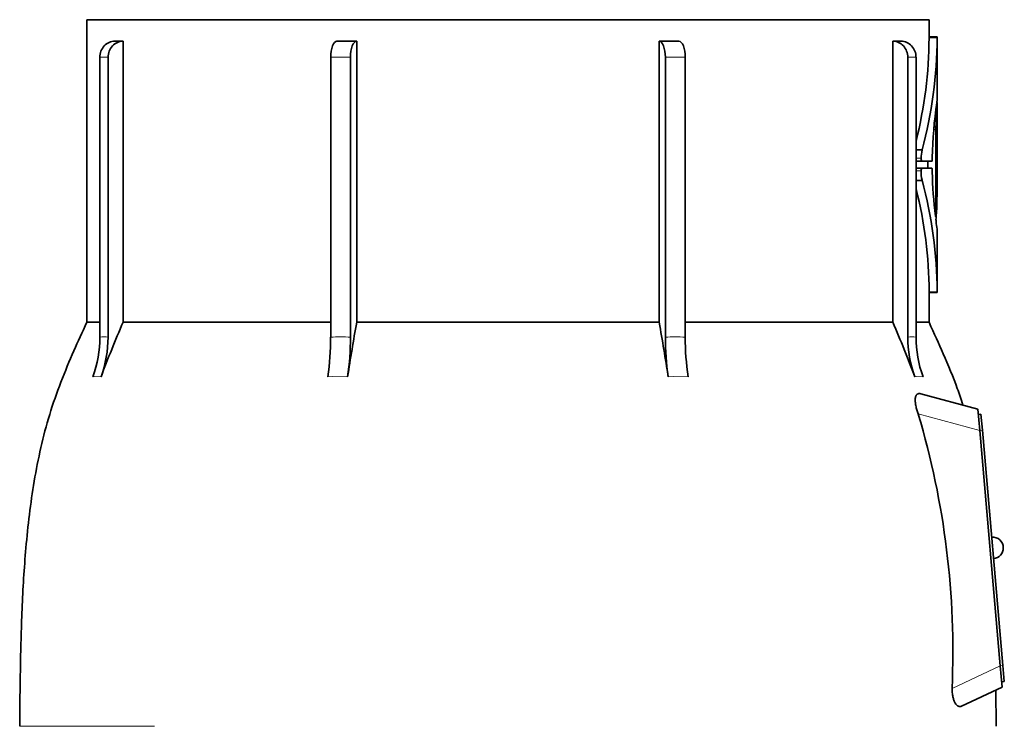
# Model space of a CAD drawing. Header units: millimetres. Extents: x 160 to 768, y -1047 to 1361.
# Tile 16 of 16: x 519 to 702, y 889 to 1020. Entities that reach past the tile are written whole.
import ezdxf

# ---------------------------------------------------------------- set-up
doc = ezdxf.new("R2010")
doc.units = ezdxf.units.MM
doc.layers.add('VSI134_TESTATA', color=7, linetype='Continuous')

# ---------------------------------------------------------------- blocks, each defined once
blk = doc.blocks.new('SE3')
at = {"layer": 'VSI134_TESTATA', "color": 7, "linetype": 'Continuous', "lineweight": 35}
for p, q in [((688.44, 1020.18), (531.44, 1020.18)), ((531.44, 1020.18), (531.44, 963.84)), ((688.44, 1016.97), (688.44, 1020.18)), ((689.96, 1016.97), (688.44, 1016.97)), ((689.94, 1005.11), (689.94, 1016.97)), ((536.68, 1016.18), (538.21, 1016.18)), ((538.21, 1016.18), (538.21, 963.84)), ((581.76, 1016.18), (581.76, 963.84)), ((638.13, 963.84), (638.13, 1016.18)), ((681.68, 963.84), (681.68, 1016.18)), ((533.88, 961.07), (533.88, 1013.18)), ((535.41, 1013.18), (535.41, 961.07)), ((576.91, 961.07), (576.91, 1013.18)), ((580.6, 1013.18), (580.6, 961.07)), ((639.29, 961.07), (639.29, 1013.18)), ((642.98, 1013.18), (642.98, 961.07)), ((684.48, 961.07), (684.48, 1013.18)), ((686.01, 1013.18), (686.01, 961.07)), ((689.94, 1004.75), (689.85, 1004.75)), ((689.94, 1004.75), (689.94, 1004.75)), ((689.94, 988.97), (689.94, 1004.75)), ((689.69, 984.01), (689.69, 999.76)), ((689.94, 989.29), (689.94, 999.59)), ((689.88, 997.2), (689.88, 997.71)), ((689.94, 997.71), (689.88, 997.71)), ((689.94, 994.62), (689.94, 997.21)), ((686.01, 995.93), (687.14, 995.93)), ((687.11, 993.82), (686.01, 993.82)), ((688.96, 993.82), (687.11, 993.82)), ((688.18, 993.82), (688.18, 992.54)), ((689.04, 994.52), (689.04, 994.3)), ((687.1, 992.54), (686.01, 992.54)), ((687.1, 992.54), (688.96, 992.54)), ((689.04, 992.07), (689.04, 991.85)), ((689.88, 985.3), (689.88, 992.08)), ((686.01, 990.27), (687.15, 990.27)), ((689.94, 969.39), (689.94, 981.21)), ((688.44, 963.84), (688.44, 969.4)), ((688.44, 969.39), (689.96, 969.39)), ((533.88, 963.84), (531.44, 963.84)), ((538.21, 963.84), (576.91, 963.84)), ((581.76, 963.84), (638.13, 963.84)), ((642.98, 963.84), (681.68, 963.84)), ((686.01, 963.84), (688.44, 963.84)), ((697.52, 947.68), (686.89, 950.53)), ((697.87, 943.69), (697.52, 947.68)), ((698.1, 946.74), (697.61, 946.69)), ((698.1, 946.74), (698.37, 943.75)), ((701.7, 899.86), (697.87, 943.69)), ((698.37, 943.75), (702.2, 899.91)), ((702.05, 895.88), (701.7, 899.86)), ((702.2, 899.91), (702.46, 896.93)), ((694.5, 892.35), (702.05, 895.88)), ((702.46, 896.93), (701.96, 896.88)), ((700.94, 888.6), (700.87, 895.32))]:
    blk.add_line(p, q, dxfattribs=at)
at = {"layer": 'VSI134_TESTATA', "color": 4, "linetype": 'Continuous', "lineweight": 9}
for p, q in [((689.94, 1016.82), (688.44, 1016.82)), ((535.41, 1013.18), (533.88, 1013.18)), ((580.6, 1013.18), (576.91, 1013.18)), ((642.98, 1013.18), (639.29, 1013.18)), ((686.01, 1013.18), (684.48, 1013.18)), ((689.69, 999.76), (689.32, 999.76)), ((689.7, 1000.15), (689.36, 1000.15)), ((689.93, 999.59), (689.94, 999.59)), ((689.93, 997.6), (689.88, 997.6)), ((686.97, 994.38), (686.01, 994.38)), ((686.96, 992.03), (686.01, 992.03)), ((689.94, 989.29), (689.88, 989.29)), ((689.94, 988.93), (689.88, 988.93)), ((689.58, 984.01), (689.69, 984.01)), ((689.94, 969.54), (688.44, 969.54)), ((532.96, 953.74), (532.58, 953.69)), ((532.96, 953.74), (534.11, 953.69)), ((577.28, 953.74), (576.37, 953.69)), ((577.28, 953.74), (580.07, 953.69)), ((640.74, 953.74), (639.82, 953.69)), ((640.74, 953.74), (643.52, 953.69)), ((686.15, 953.74), (685.78, 953.69)), ((686.15, 953.74), (687.31, 953.69)), ((697.87, 943.69), (686.43, 946.76)), ((698.37, 943.75), (697.87, 943.7)), ((692.72, 895.67), (701.7, 899.86)), ((702.2, 899.91), (701.7, 899.87)), ((526.85, 888.61), (518.94, 888.61)), ((526.85, 888.61), (544.04, 888.61))]:
    blk.add_line(p, q, dxfattribs=at)
at = {"layer": 'VSI134_TESTATA', "color": 7, "linetype": 'Continuous', "lineweight": 35}
for centre, radius, start, end in [((607.85, 1017.2), 80.59, 345.9095, 359.7321), ((607.8, 1017.2), 82.15, 344.9898, 359.7358), ((695.72, 1016.86), 7.28, 179.1046, 180.2708), ((697.36, 1016.86), 7.42, 179.1214, 180.2657), ((682.45, -336.25), 1352.43, 89.96758, 90.03242), ((776.78, 992.56), 87.76, 172.0392, 178.7216), ((692.56, 1004.64), 2.62, 177.5536, 180.0422), ((694.16, 999.79), 4.47, 175.3857, 180.3363), ((698.81, 997.73), 8.94, 177.7058, 180.1487), ((694.23, 994.36), 7.26, 167.5582, 179.8399), ((658.98, 994.57), 30.96, 359.3581, 0.0868), ((693.09, 991.8), 6.14, 177.8102, 194.3701), ((768.25, 993.3), 79.22, 181.0495, 187.0172), ((698.55, 992.1), 8.67, 177.5714, 180.174), ((609.48, 969.24), 80.46, 0.2159, 15.1552), ((366.23, 989.04), 323.71, 359.9799, 0.044), ((609.52, 969.24), 78.93, 0.2176, 14.2445), ((682.69, 985.25), 7.18, 357.0176, 0.3416), ((694.95, 983.02), 5.22, 175.4684, 184.8086), ((717.28, 985.93), 27.74, 186.9326, 189.8061), ((697.54, 969.51), 7.6, 179.748, 180.8649), ((744.3, 874.77), 224.52, 156.6256, 159.4185), ((1025.14, 884.5), 450.42, 169.8554, 171.1641), ((194.75, 884.5), 450.42, 8.8359, 10.1446), ((475.59, 874.77), 224.52, 20.5815, 23.3744), ((512.36, 961.06), 21.52, 339.9832, 0.0362), ((513.89, 961.06), 21.52, 339.9832, 0.0362), ((527.2, 960.99), 49.7, 351.5576, 0.096), ((530.9, 960.99), 49.7, 351.5576, 0.096), ((688.99, 960.99), 49.7, 179.904, 188.4424), ((692.69, 960.99), 49.7, 179.904, 188.4424), ((706, 961.06), 21.52, 179.9638, 200.0168), ((707.53, 961.06), 21.52, 179.9638, 200.0168), ((538.23, 902.58), 154.64, 357.4417, 16.5999), ((700.28, 921.83), 2, 0, 95), ((700.28, 921.83), 2, 275, 0)]:
    blk.add_arc(centre, radius, start, end, dxfattribs=at)
at = {"layer": 'VSI134_TESTATA', "color": 4, "linetype": 'Continuous', "lineweight": 9}
for centre, radius, start, end in [((534.65, 955.21), 5.91, 82.5651, 97.4349), ((578.76, 926.79), 34.33, 86.9151, 93.0849), ((641.13, 926.79), 34.33, 86.9151, 93.0849), ((685.24, 955.21), 5.91, 82.5651, 97.4349)]:
    blk.add_arc(centre, radius, start, end, dxfattribs=at)
at = {"layer": 'VSI134_TESTATA', "color": 7, "linetype": 'Continuous', "lineweight": 35}
for centre, major_axis, ratio, start_param, end_param in [((536.65, 1013.18), (0, -3), 0.92388, 3.133099, 4.712389), ((538.19, 1013.18), (0, -3), 0.92388, 3.133099, 4.712389), ((578.06, 1013.18), (0, -3), 0.382683, 3.133099, 4.712389), ((581.75, 1013.18), (0, -3), 0.382683, 3.133099, 4.712389), ((638.14, 1013.18), (0, -3), 0.382683, 1.570796, 3.150087), ((641.83, 1013.18), (0, -3), 0.382683, 1.570796, 3.150087), ((681.7, 1013.18), (0, -3), 0.92388, 1.570796, 3.150087), ((683.23, 1013.18), (0, -3), 0.92388, 1.570796, 3.150087), ((609.94, 1005.26), (80, 0), 0.822826, 6.205393, 6.273677), ((552.25, 1000.77), (137.7, 0), 0.647529, 6.253187, 6.27423), ((559.85, 998.79), (130.1, 0), 0.620738, 6.258543, 6.268388), ((561.01, 994.92), (128.93, 0), 0.616282, 6.252338, 6.274414), ((609.94, 988.96), (80, 0), 0.950793, 6.241621, 6.282699), ((574.81, 987.23), (115.13, 0), 0.553416, -0.059599, -0.03695)]:
    blk.add_ellipse(centre, major_axis=major_axis, ratio=ratio, start_param=start_param, end_param=end_param, dxfattribs=at)
for points in [[(578.07, 1016.18), (579.28, 1016.18), (580.52, 1016.18), (581.76, 1016.18)], [(638.13, 1016.18), (639.37, 1016.18), (640.6, 1016.18), (641.82, 1016.18)], [(688.44, 969.39), (688.44, 969.39), (688.44, 969.45), (688.44, 969.54)]]:
    blk.add_open_spline(points, degree=3, dxfattribs=at)
for points, knots in [([(689.94, 1005.16), (689.94, 1005.16), (689.94, 1005.14), (689.93, 1005.09), (689.92, 1005), (689.89, 1004.88), (689.87, 1004.77), (689.86, 1004.71)], [0.6502249, 0.6502249, 0.6502249, 0.6502249, 0.7175421, 0.7882055, 0.8589882, 0.9296666, 1, 1, 1, 1]), ([(689.89, 1004.81), (689.89, 1004.82), (689.89, 1004.84), (689.9, 1004.87), (689.9, 1004.91), (689.91, 1004.95), (689.91, 1004.97), (689.91, 1004.99)], [0.35528944, 0.35528944, 0.35528944, 0.35528944, 0.36068975, 0.38115758, 0.40116308, 0.42070184, 0.43976949, 0.43976949, 0.43976949, 0.43976949]), ([(689.94, 999.97), (689.94, 1000.03), (689.94, 1000.07), (689.94, 1000.1), (689.94, 1000.08), (689.94, 1000), (689.94, 999.94), (689.94, 999.78), (689.94, 999.68), (689.94, 999.59)], [0, 0, 0, 0, 0.25, 0.25, 0.5, 0.5, 0.75, 0.75, 1, 1, 1, 1]), ([(689.9, 996.8), (689.9, 996.74), (689.9, 996.71), (689.89, 996.69), (689.89, 996.7), (689.88, 996.79), (689.88, 996.85), (689.88, 997.01), (689.88, 997.1), (689.88, 997.2)], [0, 0, 0, 0, 0.25, 0.25, 0.5, 0.5, 0.75, 0.75, 1, 1, 1, 1]), ([(689.94, 997.21), (689.94, 997.3), (689.94, 997.39), (689.94, 997.55), (689.94, 997.62), (689.94, 997.7), (689.94, 997.71), (689.93, 997.69), (689.93, 997.66), (689.93, 997.6)], [0, 0, 0, 0, 0.25, 0.25, 0.5, 0.5, 0.75, 0.75, 1, 1, 1, 1]), ([(686.97, 994.38), (686.97, 994.24), (686.98, 994.09), (687.03, 993.88), (687.07, 993.82), (687.11, 993.82)], [0, 0, 0, 0, 0.5, 0.5, 1, 1, 1, 1]), ([(688.96, 993.82), (688.98, 993.82), (689, 993.87), (689.03, 994.05), (689.04, 994.17), (689.04, 994.3)], [0, 0, 0, 0, 0.5, 0.5, 1, 1, 1, 1]), ([(687.1, 992.54), (687.06, 992.54), (687.03, 992.49), (686.97, 992.3), (686.96, 992.17), (686.96, 992.03)], [0, 0, 0, 0, 0.5, 0.5, 1, 1, 1, 1]), ([(689.04, 992.07), (689.04, 992.2), (689.03, 992.32), (689, 992.49), (688.98, 992.54), (688.96, 992.54)], [0, 0, 0, 0, 0.5, 0.5, 1, 1, 1, 1]), ([(689.69, 984.01), (689.69, 983.92), (689.69, 983.83), (689.68, 983.67), (689.67, 983.61), (689.66, 983.52), (689.65, 983.51), (689.63, 983.53), (689.63, 983.56), (689.62, 983.62)], [0, 0, 0, 0, 0.25, 0.25, 0.5, 0.5, 0.75, 0.75, 1, 1, 1, 1]), ([(531.46, 963.87), (530.56, 961.92), (529, 958.5), (526.55, 952.69), (524.46, 946.7), (522.82, 940.52), (521.61, 934.28), (520.72, 928.04), (519.9, 920.1), (519.32, 910.52), (519.04, 899.22), (518.98, 892.47), (518.95, 888.61)], [0, 0, 0, 0, 0.075832, 0.157669, 0.240662, 0.323664, 0.406137, 0.487802, 0.568909, 0.716731, 0.863387, 1, 1, 1, 1]), ([(694.72, 948.42), (694.36, 949.56), (693.41, 952.59), (691.11, 957.97), (689.42, 961.71), (688.43, 963.87)], [0, 0, 0, 0, 0.195799, 0.612584, 1, 1, 1, 1]), ([(686.43, 946.76), (686.33, 947.01), (686.24, 947.27), (686.09, 947.79), (686.02, 948.06), (685.92, 948.57), (685.88, 948.82), (685.85, 949.28), (685.85, 949.49), (685.89, 949.77), (685.91, 949.86), (685.95, 950.02), (685.98, 950.09), (686.04, 950.22), (686.08, 950.28), (686.16, 950.37), (686.2, 950.41), (686.33, 950.51), (686.44, 950.55), (686.66, 950.57), (686.77, 950.56), (686.89, 950.53)], [0, 0, 0, 0, 0.125, 0.125, 0.25, 0.25, 0.375, 0.375, 0.5, 0.5, 0.5625, 0.5625, 0.625, 0.625, 0.6875, 0.6875, 0.75, 0.75, 0.875, 0.875, 1, 1, 1, 1]), ([(694.5, 892.35), (694.31, 892.26), (694.11, 892.25), (693.8, 892.38), (693.7, 892.45), (693.5, 892.64), (693.4, 892.77), (693.22, 893.07), (693.14, 893.24), (692.99, 893.65), (692.93, 893.87), (692.83, 894.35), (692.79, 894.61), (692.73, 895.13), (692.72, 895.4), (692.72, 895.67)], [0, 0, 0, 0, 0.25, 0.25, 0.375, 0.375, 0.5, 0.5, 0.625, 0.625, 0.75, 0.75, 0.875, 0.875, 1, 1, 1, 1])]:
    blk.add_open_spline(points, degree=3, knots=knots, dxfattribs=at)

msp = doc.modelspace()

# ---------------------------------------------------------------- block references
msp.add_blockref('SE3', (0, 0))

doc.saveas('drawing.dxf')
